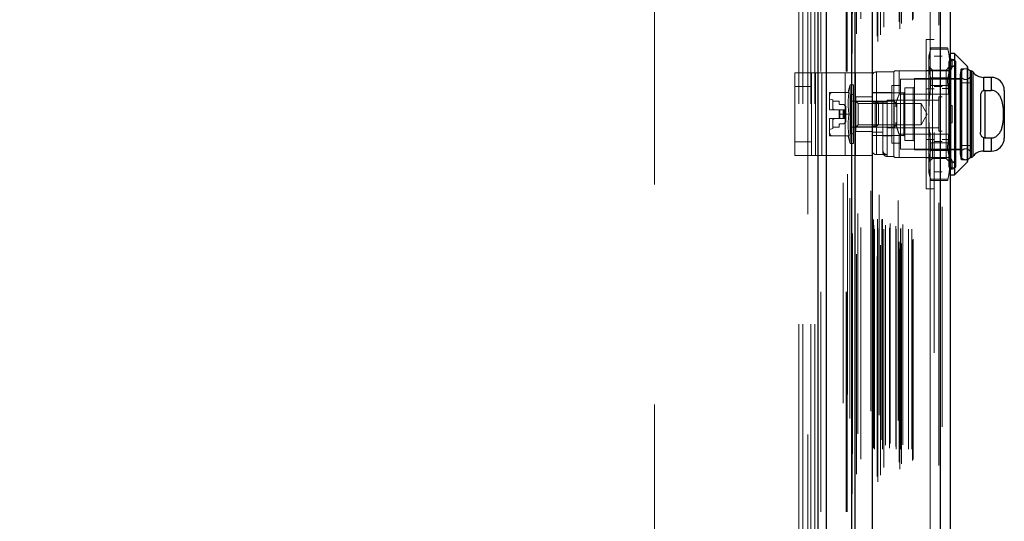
# Model space of a CAD drawing. Header units: inches. Extents: x 0.2 to 10.8, y 0.2 to 8.2.
# Tile 53 of 171: x 1.677 to 2.124, y 4.037 to 4.265. Entities that reach past the tile are written whole.
import ezdxf

# ---------------------------------------------------------------- set-up
doc = ezdxf.new("R2010")
doc.units = ezdxf.units.IN
doc.header["$MEASUREMENT"] = 0
doc.linetypes.add('HIDDEN', pattern=[0.07500000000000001, 0.05, -0.025])
doc.layers.add('DIMENSIONS', color=140, linetype='Continuous')
doc.layers.add('SLD-0', color=179, linetype='Continuous')
doc.styles.add('SLDTEXTSTYLE0', font='TXT', dxfattribs={"width": 0.7})
doc.dimstyles.new('SLDDIMSTYLE0', dxfattribs={"dimtxt": 0.0849609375, "dimasz": 0.13, "dimexe": 0, "dimexo": 0.0625, "dimgap": 0.021240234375, "dimtad": 0, "dimtih": 1, "dimtoh": 1, "dimlfac": 20, "dimrnd": 1e-09, "dimzin": 12, "dimdsep": 46, "dimtxsty": 'SLDTEXTSTYLE0', "dimsah": 1, "dimcen": 0.09, "dimadec": 0, "dimazin": 3, "dimtfac": 1, "dimtofl": 0, "dimtmove": 0, "dimatfit": 3, "dimfxl": 0, "dimfrac": 2, "dimtolj": 1, "dimtzin": 12, "dimarcsym": 0})

# ---------------------------------------------------------------- blocks, each defined once
blk = doc.blocks.new('_D_10')
at = {"layer": 'DIMENSIONS'}
for p, q in [((0.3346198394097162, 4.008594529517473), (0.3060897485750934, 4.008594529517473)), ((0.3060897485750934, 4.008594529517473), (0.3060897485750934, 3.87356366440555)), ((0.6577679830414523, 4.008594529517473), (0.6862980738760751, 4.008594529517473)), ((0.6862980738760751, 4.008594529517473), (0.6862980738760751, 3.87356366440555)), ((0.8109580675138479, 4.008594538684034), (1.163429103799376, 4.008594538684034)), ((1.163429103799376, 4.008594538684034), (1.163429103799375, 3.826670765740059)), ((0.3060897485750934, 3.87356366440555), (0.3346198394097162, 3.87356366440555)), ((0.6862980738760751, 3.87356366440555), (0.6577679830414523, 3.87356366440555)), ((1.915326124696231, 3.826670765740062), (1.038429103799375, 3.826670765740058)), ((1.163429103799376, 3.491070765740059), (1.163429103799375, 3.826670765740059)), ((1.948101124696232, 3.491070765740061), (1.038429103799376, 3.491070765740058))]:
    blk.add_line(p, q, dxfattribs=at)
for points in [[(1.163429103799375, 3.826670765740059), (1.143429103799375, 3.696670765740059), (1.183429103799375, 3.696670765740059)], [(1.163429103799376, 3.491070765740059), (1.183429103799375, 3.621070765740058), (1.143429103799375, 3.621070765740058)]]:
    blk.add_solid(points, dxfattribs=at)
at = {"layer": 'DIMENSIONS', "char_height": 0.08333333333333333, "attachment_point": 1, "style": 'SLDTEXTSTYLE0'}
for s, insert in [('6.71', (0.3699593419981, 4.135036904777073)), ('170.5', (0.3346198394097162, 3.980985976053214))]:
    blk.add_mtext(s, dxfattribs=dict(at, insert=insert))
blk = doc.blocks.new('_D_11')
at = {"layer": 'DIMENSIONS'}
for p, q in [((1.915326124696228, 4.617470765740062), (0.737702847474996, 4.617470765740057)), ((0.862702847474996, 4.617470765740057), (0.8627028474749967, 4.411667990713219)), ((0.7011287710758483, 4.257617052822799), (0.6725986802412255, 4.257617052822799)), ((0.6725986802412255, 4.257617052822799), (0.6725986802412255, 4.122586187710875)), ((1.024276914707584, 4.257617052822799), (1.052807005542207, 4.257617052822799)), ((1.052807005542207, 4.257617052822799), (1.052807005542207, 4.122586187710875)), ((0.6725986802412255, 4.122586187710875), (0.7011287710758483, 4.122586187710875)), ((1.052807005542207, 4.122586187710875), (1.024276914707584, 4.122586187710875)), ((0.8627028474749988, 3.826670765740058), (0.8627028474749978, 4.103566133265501)), ((1.915326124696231, 3.826670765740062), (0.7377028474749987, 3.826670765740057))]:
    blk.add_line(p, q, dxfattribs=at)
for points in [[(0.862702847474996, 4.617470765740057), (0.8427028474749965, 4.487470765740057), (0.8827028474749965, 4.487470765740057)], [(0.8627028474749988, 3.826670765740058), (0.8827028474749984, 3.956670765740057), (0.8427028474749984, 3.956670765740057)]]:
    blk.add_solid(points, dxfattribs=at)
at = {"layer": 'DIMENSIONS', "char_height": 0.08333333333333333, "attachment_point": 1, "style": 'SLDTEXTSTYLE0'}
for s, insert in [('15.82', (0.7011287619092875, 4.384059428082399)), ('401.7', (0.7011287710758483, 4.230008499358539))]:
    blk.add_mtext(s, dxfattribs=dict(at, insert=insert))

msp = doc.modelspace()

# ---------------------------------------------------------------- linework, layer by layer
at = {"layer": 'SLD-0', "linetype": 'Continuous', "lineweight": 25}
for p, q in [((2.039580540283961, 3.041320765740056), (2.039580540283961, 5.408818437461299)), ((2.043398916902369, 3.041320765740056), (2.043398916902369, 5.408110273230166)), ((2.05484450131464, 3.041320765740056), (2.054844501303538, 5.402726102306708)), ((2.056426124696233, 3.041320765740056), (2.056426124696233, 5.402570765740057)), ((2.064107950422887, 5.387156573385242), (2.064107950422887, 3.056991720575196)), ((2.095020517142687, 5.381705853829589), (2.095020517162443, 3.062442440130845)), ((2.099482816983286, 5.379938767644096), (2.099482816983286, 3.064209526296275)), ((2.101451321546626, 4.249543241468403), (2.099482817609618, 4.249543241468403)), ((2.107241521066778, 4.243753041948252), (2.101451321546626, 4.249543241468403)), ((2.101451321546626, 4.249543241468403), (2.101451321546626, 4.194425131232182)), ((2.107241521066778, 4.243753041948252), (2.107241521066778, 4.200215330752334)), ((2.10735683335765, 4.243474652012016), (2.10735683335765, 4.200493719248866)), ((2.108537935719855, 4.241669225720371), (2.108537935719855, 4.202299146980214)), ((2.108982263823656, 4.241669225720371), (2.108555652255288, 4.241669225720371)), ((2.108982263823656, 4.241669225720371), (2.108982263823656, 4.202299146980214)), ((2.109789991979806, 4.241247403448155), (2.109789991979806, 4.20272096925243)), ((2.118183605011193, 4.23871646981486), (2.114636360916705, 4.23871646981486)), ((2.114636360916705, 4.23871646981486), (2.114636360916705, 4.23265609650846)), ((2.118183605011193, 4.238716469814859), (2.118183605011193, 4.232766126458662)), ((2.115230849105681, 4.232766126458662), (2.115230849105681, 4.211202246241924)), ((2.115230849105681, 4.232766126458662), (2.118183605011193, 4.232766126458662)), ((2.124089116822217, 4.232810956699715), (2.124089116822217, 4.21115741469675)), ((2.113262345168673, 4.230196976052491), (2.113262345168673, 4.213771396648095)), ((2.114636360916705, 4.211312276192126), (2.114636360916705, 4.205251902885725)), ((2.115230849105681, 4.211202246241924), (2.118183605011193, 4.211202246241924)), ((2.118183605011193, 4.211202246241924), (2.118183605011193, 4.205251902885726)), ((2.114636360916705, 4.205251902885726), (2.118183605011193, 4.205251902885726)), ((2.108555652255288, 4.202299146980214), (2.108982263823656, 4.202299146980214)), ((2.101451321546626, 4.194425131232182), (2.107241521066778, 4.200215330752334)), ((2.099482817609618, 4.194425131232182), (2.101451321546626, 4.194425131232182))]:
    msp.add_line(p, q, dxfattribs=at)
at = {"layer": 'SLD-0', "linetype": 'HIDDEN', "lineweight": 18}
for p, q in [((2.039580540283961, 5.408818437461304), (2.039580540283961, 3.04132076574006)), ((2.039580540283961, 5.408818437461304), (2.039580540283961, 3.04132076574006)), ((2.039580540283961, 3.041320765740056), (2.039580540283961, 5.408818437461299)), ((2.040853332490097, 3.04132076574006), (2.040853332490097, 5.408110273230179)), ((2.040853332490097, 3.041320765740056), (2.040853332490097, 5.408110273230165)), ((2.043398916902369, 3.04132076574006), (2.043398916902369, 5.408110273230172)), ((2.052298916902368, 3.04132076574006), (2.052298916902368, 5.402726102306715)), ((2.052298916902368, 3.041320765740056), (2.052298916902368, 5.402726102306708)), ((2.052826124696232, 3.041320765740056), (2.052826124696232, 5.402570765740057)), ((2.05484450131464, 3.04132076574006), (2.05484450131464, 5.402726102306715)), ((2.054997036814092, 3.049509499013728), (2.054997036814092, 5.394638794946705)), ((2.056950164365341, 3.058483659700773), (2.056950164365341, 5.385666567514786)), ((2.063482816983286, 5.38715657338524), (2.063482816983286, 3.056991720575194)), ((2.066388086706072, 3.057393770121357), (2.066388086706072, 5.386754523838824)), ((2.066643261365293, 3.054991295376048), (2.066643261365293, 5.389156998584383)), ((2.066643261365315, 3.054991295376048), (2.066643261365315, 5.389156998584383)), ((2.066693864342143, 3.057447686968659), (2.066693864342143, 5.386700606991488)), ((2.067330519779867, 5.385368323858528), (2.067330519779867, 3.058784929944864)), ((2.067925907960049, 3.058032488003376), (2.067925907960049, 5.386115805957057)), ((2.054032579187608, 5.383835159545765), (2.054032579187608, 3.06030776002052)), ((2.064046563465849, 5.383740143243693), (2.064046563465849, 3.060408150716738)), ((2.064062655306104, 3.060282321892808), (2.064062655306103, 5.383865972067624)), ((2.064333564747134, 3.060860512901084), (2.064333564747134, 5.383287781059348)), ((2.064333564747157, 3.060860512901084), (2.064333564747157, 5.383287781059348)), ((2.067944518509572, 3.062560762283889), (2.067944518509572, 5.381587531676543)), ((2.069364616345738, 3.061577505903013), (2.069364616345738, 5.382574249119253)), ((2.075871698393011, 5.382823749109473), (2.075871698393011, 3.061327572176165)), ((2.076730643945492, 3.060770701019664), (2.076730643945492, 5.383377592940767)), ((2.077438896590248, 3.063195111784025), (2.077438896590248, 5.380935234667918)), ((2.094395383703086, 5.381705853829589), (2.094395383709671, 3.062442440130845)), ((2.094395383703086, 3.062442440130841), (2.094395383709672, 5.381705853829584)), ((2.095020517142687, 3.062442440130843), (2.095020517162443, 5.381705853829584)), ((2.059012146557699, 3.065247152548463), (2.059012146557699, 5.378899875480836)), ((2.076380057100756, 3.063952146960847), (2.076380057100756, 5.380196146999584)), ((2.082390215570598, 3.064733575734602), (2.082390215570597, 5.37941471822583)), ((2.082649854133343, 3.065172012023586), (2.082649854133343, 5.378976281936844)), ((2.095882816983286, 5.379938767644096), (2.095882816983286, 3.064209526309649)), ((2.054735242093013, 5.374575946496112), (2.054735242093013, 3.069573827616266)), ((2.064736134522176, 3.070302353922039), (2.064736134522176, 5.373845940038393)), ((2.064736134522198, 3.070302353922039), (2.064736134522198, 5.373845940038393)), ((2.06488281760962, 3.071599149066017), (2.06488281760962, 5.372549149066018)), ((2.065241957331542, 3.069802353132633), (2.065241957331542, 5.3743459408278)), ((2.065241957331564, 3.069802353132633), (2.065241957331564, 5.3743459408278)), ((2.066486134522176, 5.3743459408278), (2.066486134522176, 3.069802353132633)), ((2.066486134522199, 3.069802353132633), (2.066486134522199, 5.3743459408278)), ((2.066736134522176, 3.070052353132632), (2.066736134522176, 5.374095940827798)), ((2.068486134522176, 5.374095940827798), (2.068486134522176, 3.070052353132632)), ((2.068736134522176, 3.069802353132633), (2.068736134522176, 5.3743459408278)), ((2.068736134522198, 5.3743459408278), (2.068736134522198, 3.069802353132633)), ((2.069440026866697, 3.069802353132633), (2.069440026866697, 5.3743459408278)), ((2.070214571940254, 5.371598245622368), (2.070214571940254, 3.072533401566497)), ((2.072019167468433, 3.070352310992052), (2.072019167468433, 5.373804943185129)), ((2.07234762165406, 3.072379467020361), (2.07234762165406, 5.371768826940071)), ((2.072347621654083, 3.072379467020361), (2.072347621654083, 5.371768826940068)), ((2.07494239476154, 3.069802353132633), (2.07494239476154, 5.3743459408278)), ((2.077009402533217, 3.069802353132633), (2.077009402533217, 5.374345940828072)), ((2.077136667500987, 3.070199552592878), (2.077136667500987, 5.37394924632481)), ((2.07804536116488, 3.071821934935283), (2.07804536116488, 5.372326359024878)), ((2.080630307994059, 3.069802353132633), (2.08063030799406, 5.3743459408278)), ((2.082149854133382, 3.069802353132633), (2.082149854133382, 5.3743459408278)), ((2.082149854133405, 3.069802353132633), (2.082149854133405, 5.3743459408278)), ((2.055170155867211, 5.367747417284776), (2.055170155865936, 3.076420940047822)), ((2.055170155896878, 5.367726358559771), (2.055170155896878, 3.076401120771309)), ((2.057650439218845, 3.076868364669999), (2.057650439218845, 5.367279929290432)), ((2.064365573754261, 3.074414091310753), (2.064365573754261, 5.369734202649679)), ((2.064365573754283, 3.074414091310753), (2.064365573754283, 5.369734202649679)), ((2.064693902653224, 3.073950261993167), (2.064693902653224, 5.370198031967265)), ((2.064693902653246, 3.073950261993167), (2.064693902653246, 5.370198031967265)), ((2.074781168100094, 5.37110872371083), (2.074781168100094, 3.073040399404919)), ((2.051026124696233, 3.090770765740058), (2.051026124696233, 5.35332076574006)), ((2.051026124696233, 3.090770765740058), (2.051026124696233, 5.35332076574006)), ((2.051026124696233, 3.090770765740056), (2.051026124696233, 5.353320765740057)), ((2.051026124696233, 3.090770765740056), (2.051026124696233, 5.353320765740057)), ((2.09048281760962, 3.113599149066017), (2.09048281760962, 5.330549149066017)), ((2.09048281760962, 3.113599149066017), (2.09048281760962, 5.330549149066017)), ((2.090482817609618, 5.33054914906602), (2.090482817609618, 3.113599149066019)), ((2.090482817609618, 5.33054914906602), (2.090482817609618, 3.113599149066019)), ((2.09228281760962, 3.113599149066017), (2.09228281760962, 5.330549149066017)), ((2.030876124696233, 3.826670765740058), (2.030876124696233, 4.617470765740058)), ((2.030876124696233, 3.826670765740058), (2.030876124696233, 4.617470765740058)), ((2.032676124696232, 3.826670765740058), (2.032676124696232, 4.617470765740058)), ((2.036276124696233, 3.826670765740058), (2.036276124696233, 4.617470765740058)), ((2.038076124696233, 3.826670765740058), (2.038076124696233, 4.617470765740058)), ((2.038076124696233, 3.826670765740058), (2.038076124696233, 4.617470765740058)), ((2.034926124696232, 4.476545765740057), (2.034926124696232, 3.967595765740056)), ((1.965326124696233, 3.990083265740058), (1.965326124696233, 4.454058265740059)), ((2.08868281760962, 4.188134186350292), (2.08868281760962, 4.255834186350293)), ((2.09228281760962, 4.255834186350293), (2.08868281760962, 4.255834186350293)), ((2.090775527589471, 4.252061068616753), (2.08983714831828, 4.248558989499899)), ((2.09847137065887, 4.251533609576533), (2.090651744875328, 4.251533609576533)), ((2.098471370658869, 4.251533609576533), (2.090651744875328, 4.251533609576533)), ((2.098359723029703, 4.252061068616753), (2.090763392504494, 4.252061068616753)), ((2.099285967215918, 4.248558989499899), (2.098347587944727, 4.252061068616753)), ((2.08983714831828, 4.248558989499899), (2.08983714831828, 4.244998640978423)), ((2.09588281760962, 4.248324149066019), (2.09228281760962, 4.248324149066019)), ((2.099208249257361, 4.24696714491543), (2.099285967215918, 4.246713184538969)), ((2.100467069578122, 4.24696714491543), (2.099208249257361, 4.24696714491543)), ((2.099285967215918, 4.248558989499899), (2.099285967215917, 4.244998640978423)), ((2.099285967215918, 4.244751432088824), (2.100467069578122, 4.24696714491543)), ((2.102041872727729, 4.245999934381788), (2.099787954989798, 4.246520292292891)), ((2.099787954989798, 4.197448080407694), (2.099787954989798, 4.246431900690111)), ((2.100467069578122, 4.243030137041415), (2.100467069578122, 4.24696714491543)), ((2.102041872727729, 4.245999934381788), (2.102041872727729, 4.197968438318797)), ((2.073892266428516, 4.241177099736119), (2.066018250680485, 4.241177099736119)), ((2.066018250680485, 4.203599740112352), (2.066018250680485, 4.241086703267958)), ((2.074384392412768, 4.241669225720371), (2.073892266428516, 4.241177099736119)), ((2.073892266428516, 4.241177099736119), (2.073892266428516, 4.202791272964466)), ((2.076352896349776, 4.241669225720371), (2.076352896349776, 4.23100500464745)), ((2.076352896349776, 4.241669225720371), (2.099482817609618, 4.241669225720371)), ((2.08868281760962, 4.241759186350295), (2.09228281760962, 4.241759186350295)), ((2.08983714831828, 4.244998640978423), (2.08983714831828, 4.221984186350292)), ((2.09143557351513, 4.242039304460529), (2.08983714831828, 4.243637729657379)), ((2.09143557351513, 4.242039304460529), (2.09143557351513, 4.201929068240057)), ((2.097687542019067, 4.242039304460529), (2.09143557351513, 4.242039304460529)), ((2.095882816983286, 4.241849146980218), (2.099482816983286, 4.241849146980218)), ((2.099285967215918, 4.243637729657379), (2.097687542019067, 4.242039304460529)), ((2.097687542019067, 4.242039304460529), (2.097687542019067, 4.201929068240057)), ((2.098892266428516, 4.245310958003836), (2.098892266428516, 4.19865741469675)), ((2.100467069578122, 4.243030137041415), (2.099208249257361, 4.243030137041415)), ((2.099208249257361, 4.243030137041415), (2.099285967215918, 4.242776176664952)), ((2.099285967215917, 4.244998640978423), (2.099285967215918, 4.225921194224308)), ((2.099285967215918, 4.240814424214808), (2.100467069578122, 4.243030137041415)), ((2.102041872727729, 4.243637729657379), (2.099482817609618, 4.243637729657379)), ((2.104404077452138, 4.242259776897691), (2.104404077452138, 4.201708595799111)), ((2.10479777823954, 4.20131489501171), (2.10479777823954, 4.242653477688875)), ((2.10735683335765, 4.242653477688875), (2.10479777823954, 4.242653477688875)), ((2.107241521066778, 4.200215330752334), (2.107241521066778, 4.243753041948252)), ((2.108555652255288, 4.241669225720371), (2.108537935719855, 4.241669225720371)), ((2.108982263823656, 4.202299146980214), (2.108982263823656, 4.241669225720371)), ((2.109789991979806, 4.20272096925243), (2.109789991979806, 4.241247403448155)), ((2.029049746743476, 4.203235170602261), (2.029049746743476, 4.240735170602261)), ((2.029049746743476, 4.240735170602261), (2.038425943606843, 4.240735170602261)), ((2.036549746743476, 4.203235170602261), (2.036549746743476, 4.240735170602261)), ((2.038425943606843, 4.203235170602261), (2.038425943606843, 4.240735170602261)), ((2.038425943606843, 4.240735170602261), (2.051861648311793, 4.240735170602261)), ((2.04123784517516, 4.203235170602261), (2.04123784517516, 4.240735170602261)), ((2.051861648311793, 4.203235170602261), (2.051861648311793, 4.240735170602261)), ((2.051861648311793, 4.240735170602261), (2.056549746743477, 4.240735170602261)), ((2.05467354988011, 4.203235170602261), (2.05467354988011, 4.240735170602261)), ((2.064049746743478, 4.240735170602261), (2.056549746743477, 4.240735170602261)), ((2.056549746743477, 4.240735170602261), (2.056549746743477, 4.203235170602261)), ((2.064049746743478, 4.240735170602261), (2.064049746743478, 4.203235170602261)), ((2.077041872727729, 4.237830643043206), (2.077041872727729, 4.206137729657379)), ((2.104404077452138, 4.237830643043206), (2.077041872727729, 4.237830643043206)), ((2.083341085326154, 4.238224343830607), (2.083341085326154, 4.205744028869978)), ((2.104010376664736, 4.238224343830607), (2.083341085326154, 4.238224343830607)), ((2.09847137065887, 4.238463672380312), (2.090651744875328, 4.238463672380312)), ((2.09847137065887, 4.238463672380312), (2.090651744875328, 4.238463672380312)), ((2.104010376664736, 4.205744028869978), (2.104010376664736, 4.238224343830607)), ((2.10412651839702, 4.240192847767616), (2.10412651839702, 4.203775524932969)), ((2.109047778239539, 4.203775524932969), (2.109047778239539, 4.240192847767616)), ((2.114636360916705, 4.23265609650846), (2.114636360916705, 4.23871646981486)), ((2.118183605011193, 4.232766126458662), (2.118183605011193, 4.238716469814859)), ((2.036549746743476, 4.234485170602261), (2.029049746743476, 4.234485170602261)), ((2.054120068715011, 4.235271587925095), (2.054120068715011, 4.20869678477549)), ((2.055585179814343, 4.235271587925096), (2.054120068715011, 4.235271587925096)), ((2.055585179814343, 4.235271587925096), (2.055585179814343, 4.20869678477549)), ((2.073104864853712, 4.235074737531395), (2.073104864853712, 4.20889363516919)), ((2.077041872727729, 4.235074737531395), (2.073104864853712, 4.235074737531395)), ((2.079010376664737, 4.233992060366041), (2.079010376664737, 4.209976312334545)), ((2.082750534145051, 4.233992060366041), (2.079010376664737, 4.233992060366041)), ((2.082750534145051, 4.209976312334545), (2.082750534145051, 4.233992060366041)), ((2.08868281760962, 4.233534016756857), (2.09228281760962, 4.233534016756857)), ((2.09847137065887, 4.235054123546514), (2.090651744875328, 4.235054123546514)), ((2.09847137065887, 4.235054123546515), (2.090651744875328, 4.235054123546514)), ((2.09588281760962, 4.234574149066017), (2.09228281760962, 4.234574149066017)), ((2.095882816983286, 4.23362397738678), (2.099482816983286, 4.23362397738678)), ((2.108537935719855, 4.2362558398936), (2.104404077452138, 4.2362558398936)), ((2.115230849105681, 4.232766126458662), (2.115230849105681, 4.211202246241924)), ((2.044758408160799, 4.231826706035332), (2.044758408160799, 4.229765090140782)), ((2.044758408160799, 4.229765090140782), (2.044758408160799, 4.224045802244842)), ((2.046234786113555, 4.228480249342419), (2.044758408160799, 4.22887395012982)), ((2.053586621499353, 4.231826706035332), (2.04570457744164, 4.231826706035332)), ((2.046234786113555, 4.228480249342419), (2.046234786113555, 4.2239526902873)), ((2.046234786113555, 4.227889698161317), (2.049089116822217, 4.227889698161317)), ((2.049089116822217, 4.227889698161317), (2.049089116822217, 4.226807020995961)), ((2.054600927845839, 4.230940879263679), (2.054600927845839, 4.213027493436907)), ((2.055585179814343, 4.230940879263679), (2.054600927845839, 4.230940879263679)), ((2.074062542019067, 4.227889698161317), (2.054600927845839, 4.227889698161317)), ((2.064049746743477, 4.229860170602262), (2.056549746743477, 4.229860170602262)), ((2.056766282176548, 4.229858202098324), (2.056766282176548, 4.227724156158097)), ((2.056766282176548, 4.229858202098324), (2.064049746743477, 4.229858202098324)), ((2.057832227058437, 4.226823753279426), (2.056766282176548, 4.227889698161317)), ((2.056766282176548, 4.227724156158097), (2.064049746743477, 4.227724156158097)), ((2.056766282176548, 4.227724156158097), (2.056766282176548, 4.216244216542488)), ((2.073104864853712, 4.231826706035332), (2.064049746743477, 4.231826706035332)), ((2.078419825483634, 4.231728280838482), (2.064049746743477, 4.231728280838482)), ((2.064049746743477, 4.227495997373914), (2.068971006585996, 4.227495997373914)), ((2.065549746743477, 4.227485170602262), (2.064049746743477, 4.227485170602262)), ((2.065549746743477, 4.216485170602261), (2.065549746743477, 4.227485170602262)), ((2.065549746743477, 4.227485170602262), (2.065549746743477, 4.216485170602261)), ((2.068971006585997, 4.213829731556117), (2.068971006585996, 4.227495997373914)), ((2.070882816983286, 4.228324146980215), (2.070882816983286, 4.222074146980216)), ((2.094320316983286, 4.228324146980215), (2.070882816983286, 4.228324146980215)), ((2.070939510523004, 4.227495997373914), (2.070939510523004, 4.202878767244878)), ((2.074062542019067, 4.227889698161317), (2.074062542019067, 4.216078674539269)), ((2.075270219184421, 4.226682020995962), (2.074062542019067, 4.227889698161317)), ((2.076352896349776, 4.23100500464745), (2.099482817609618, 4.23100500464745)), ((2.078419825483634, 4.212240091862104), (2.078419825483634, 4.231637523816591)), ((2.094320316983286, 4.229886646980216), (2.094320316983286, 4.222074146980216)), ((2.095882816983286, 4.229886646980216), (2.094320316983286, 4.229886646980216)), ((2.044758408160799, 4.224045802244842), (2.044758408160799, 4.2239526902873)), ((2.044758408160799, 4.2239526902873), (2.04475901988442, 4.2239526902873)), ((2.04475901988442, 4.2239526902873), (2.049089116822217, 4.2239526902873)), ((2.049089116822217, 4.2239526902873), (2.049089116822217, 4.221984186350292)), ((2.049482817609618, 4.2239526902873), (2.049089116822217, 4.2239526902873)), ((2.049482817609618, 4.22641332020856), (2.051009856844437, 4.22641332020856)), ((2.049482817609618, 4.2239526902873), (2.049482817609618, 4.220015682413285)), ((2.051009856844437, 4.2239526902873), (2.049482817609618, 4.2239526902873)), ((2.049482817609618, 4.2239526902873), (2.049482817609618, 4.220015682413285)), ((2.051427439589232, 4.2239526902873), (2.051009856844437, 4.2239526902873)), ((2.051009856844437, 4.2239526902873), (2.051009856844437, 4.220015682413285)), ((2.051009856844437, 4.2239526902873), (2.051009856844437, 4.220015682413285)), ((2.051427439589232, 4.226240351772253), (2.052065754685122, 4.225602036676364)), ((2.051427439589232, 4.2239526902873), (2.051427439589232, 4.220015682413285)), ((2.052065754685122, 4.2239526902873), (2.051427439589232, 4.2239526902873)), ((2.051427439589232, 4.2239526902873), (2.051427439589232, 4.220015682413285)), ((2.052065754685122, 4.2239526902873), (2.052065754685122, 4.220015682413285)), ((2.052238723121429, 4.2239526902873), (2.052065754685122, 4.2239526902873)), ((2.052065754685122, 4.2239526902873), (2.052065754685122, 4.220015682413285)), ((2.052238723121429, 4.225184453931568), (2.052238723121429, 4.2239526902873)), ((2.052238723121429, 4.2239526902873), (2.052238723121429, 4.220015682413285)), ((2.057832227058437, 4.226823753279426), (2.057832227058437, 4.217144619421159)), ((2.086291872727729, 4.226823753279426), (2.057832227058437, 4.226823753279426)), ((2.067049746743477, 4.217985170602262), (2.067049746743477, 4.225985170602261)), ((2.075270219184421, 4.226682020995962), (2.075270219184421, 4.217286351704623)), ((2.086291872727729, 4.226823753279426), (2.086291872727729, 4.217144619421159)), ((2.089085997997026, 4.221984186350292), (2.086291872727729, 4.226823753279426)), ((2.099208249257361, 4.225921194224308), (2.100467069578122, 4.225921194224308)), ((2.099285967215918, 4.218047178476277), (2.099285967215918, 4.225921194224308)), ((2.100467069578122, 4.218047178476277), (2.100467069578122, 4.225921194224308)), ((2.044758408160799, 4.220015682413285), (2.044758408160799, 4.219922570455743)), ((2.044758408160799, 4.220015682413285), (2.04475901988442, 4.220015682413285)), ((2.044758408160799, 4.219922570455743), (2.044758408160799, 4.214203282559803)), ((2.04475901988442, 4.220015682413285), (2.049089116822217, 4.220015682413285)), ((2.046234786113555, 4.220015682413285), (2.046234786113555, 4.215488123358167)), ((2.053586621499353, 4.221984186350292), (2.049089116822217, 4.221984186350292)), ((2.049089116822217, 4.220015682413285), (2.049089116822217, 4.221984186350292)), ((2.049482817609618, 4.220015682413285), (2.049089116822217, 4.220015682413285)), ((2.051009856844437, 4.220015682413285), (2.049482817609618, 4.220015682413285)), ((2.051427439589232, 4.220015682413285), (2.051009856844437, 4.220015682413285)), ((2.052065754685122, 4.220015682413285), (2.051427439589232, 4.220015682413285)), ((2.052238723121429, 4.220015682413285), (2.052065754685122, 4.220015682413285)), ((2.052238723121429, 4.220015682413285), (2.052238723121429, 4.218783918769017)), ((2.070882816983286, 4.222074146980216), (2.070882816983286, 4.215824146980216)), ((2.086291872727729, 4.217144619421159), (2.089085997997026, 4.221984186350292)), ((2.08983714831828, 4.221984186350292), (2.08983714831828, 4.198969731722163)), ((2.094320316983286, 4.222074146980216), (2.094320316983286, 4.214261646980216)), ((2.044758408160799, 4.215094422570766), (2.046234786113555, 4.215488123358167)), ((2.044758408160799, 4.214203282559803), (2.044758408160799, 4.212141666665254)), ((2.049089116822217, 4.216078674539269), (2.046234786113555, 4.216078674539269)), ((2.049089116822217, 4.217161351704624), (2.049089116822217, 4.216078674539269)), ((2.051009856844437, 4.217555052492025), (2.049482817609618, 4.217555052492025)), ((2.052065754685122, 4.218366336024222), (2.051427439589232, 4.217728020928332)), ((2.054600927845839, 4.216078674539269), (2.074062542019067, 4.216078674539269)), ((2.064049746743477, 4.214110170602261), (2.056549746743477, 4.214110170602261)), ((2.056766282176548, 4.216078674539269), (2.057832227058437, 4.217144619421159)), ((2.056766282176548, 4.216244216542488), (2.056766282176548, 4.214110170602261)), ((2.056766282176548, 4.216244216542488), (2.064049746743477, 4.216244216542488)), ((2.057832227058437, 4.217144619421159), (2.086291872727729, 4.217144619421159)), ((2.065549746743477, 4.216485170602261), (2.064049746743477, 4.216485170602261)), ((2.070882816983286, 4.215824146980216), (2.094320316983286, 4.215824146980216)), ((2.074062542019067, 4.216078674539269), (2.075270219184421, 4.217286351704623)), ((2.094320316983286, 4.214261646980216), (2.095882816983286, 4.214261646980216)), ((2.099208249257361, 4.218047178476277), (2.100467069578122, 4.218047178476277)), ((2.099285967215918, 4.218047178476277), (2.099285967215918, 4.198969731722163)), ((2.053586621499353, 4.212141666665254), (2.045704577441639, 4.212141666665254)), ((2.054600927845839, 4.213027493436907), (2.055585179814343, 4.213027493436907)), ((2.064049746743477, 4.213829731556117), (2.068971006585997, 4.213829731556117)), ((2.064049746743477, 4.212240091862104), (2.078419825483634, 4.212240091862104)), ((2.068971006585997, 4.213829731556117), (2.068971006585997, 4.205665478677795)), ((2.068971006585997, 4.212141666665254), (2.073104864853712, 4.212141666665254)), ((2.076352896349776, 4.212963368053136), (2.076352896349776, 4.202299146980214)), ((2.076352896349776, 4.212963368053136), (2.099482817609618, 4.212963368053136)), ((2.079010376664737, 4.209976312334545), (2.082750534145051, 4.209976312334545)), ((2.08868281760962, 4.210434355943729), (2.09228281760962, 4.210434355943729)), ((2.095882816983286, 4.210524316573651), (2.099482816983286, 4.210524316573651)), ((2.114636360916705, 4.205251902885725), (2.114636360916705, 4.211312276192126)), ((2.118183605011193, 4.205251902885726), (2.118183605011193, 4.211202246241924)), ((2.036549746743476, 4.209485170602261), (2.029049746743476, 4.209485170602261)), ((2.054120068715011, 4.20869678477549), (2.055585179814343, 4.20869678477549)), ((2.068971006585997, 4.205665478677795), (2.068971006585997, 4.204759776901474)), ((2.073104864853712, 4.20889363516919), (2.077041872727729, 4.20889363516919)), ((2.077041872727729, 4.206137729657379), (2.104404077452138, 4.206137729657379)), ((2.083341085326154, 4.205744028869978), (2.104010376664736, 4.205744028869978)), ((2.09847137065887, 4.208914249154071), (2.090651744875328, 4.208914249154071)), ((2.09847137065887, 4.208914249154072), (2.090651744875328, 4.208914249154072)), ((2.09847137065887, 4.205504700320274), (2.090651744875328, 4.205504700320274)), ((2.09847137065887, 4.205504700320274), (2.090651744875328, 4.205504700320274)), ((2.09228281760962, 4.209574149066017), (2.09588281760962, 4.209574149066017)), ((2.104404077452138, 4.207712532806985), (2.108537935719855, 4.207712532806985)), ((2.029049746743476, 4.203235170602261), (2.038425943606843, 4.203235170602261)), ((2.038425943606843, 4.203235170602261), (2.051861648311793, 4.203235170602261)), ((2.051861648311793, 4.203235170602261), (2.056549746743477, 4.203235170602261)), ((2.064049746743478, 4.203235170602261), (2.056549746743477, 4.203235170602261)), ((2.066018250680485, 4.203599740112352), (2.070939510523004, 4.203599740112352)), ((2.070939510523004, 4.202791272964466), (2.073892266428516, 4.202791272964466)), ((2.073892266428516, 4.202791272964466), (2.074384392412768, 4.202299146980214)), ((2.076352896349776, 4.202299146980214), (2.095882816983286, 4.202299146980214)), ((2.08868281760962, 4.202209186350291), (2.09228281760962, 4.202209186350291)), ((2.08983714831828, 4.200330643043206), (2.09143557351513, 4.201929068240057)), ((2.09143557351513, 4.201929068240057), (2.097687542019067, 4.201929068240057)), ((2.095882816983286, 4.202299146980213), (2.099482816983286, 4.202299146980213)), ((2.097687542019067, 4.201929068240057), (2.099285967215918, 4.200330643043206)), ((2.099208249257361, 4.200938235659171), (2.099285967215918, 4.201192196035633)), ((2.099208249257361, 4.200938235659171), (2.100467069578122, 4.200938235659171)), ((2.100467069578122, 4.200938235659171), (2.099285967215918, 4.203153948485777)), ((2.100467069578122, 4.200938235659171), (2.100467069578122, 4.197001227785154)), ((2.10479777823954, 4.20131489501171), (2.10735683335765, 4.20131489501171)), ((2.108537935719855, 4.202299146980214), (2.108555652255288, 4.202299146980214)), ((2.08983714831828, 4.198969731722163), (2.08983714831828, 4.195409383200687)), ((2.099208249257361, 4.197001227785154), (2.099285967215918, 4.197255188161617)), ((2.099208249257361, 4.197001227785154), (2.100467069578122, 4.197001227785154)), ((2.100467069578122, 4.197001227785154), (2.099285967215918, 4.199216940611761)), ((2.099285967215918, 4.198969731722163), (2.099285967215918, 4.195409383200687)), ((2.099482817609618, 4.200330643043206), (2.102041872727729, 4.200330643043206)), ((2.099787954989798, 4.197448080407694), (2.102041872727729, 4.197968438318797)), ((2.08983714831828, 4.195409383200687), (2.090775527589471, 4.191907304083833)), ((2.098471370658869, 4.192434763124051), (2.090651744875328, 4.192434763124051)), ((2.09847137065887, 4.192434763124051), (2.090651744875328, 4.192434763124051)), ((2.090763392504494, 4.191907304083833), (2.098359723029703, 4.191907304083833)), ((2.09228281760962, 4.195824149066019), (2.09588281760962, 4.195824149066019)), ((2.098347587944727, 4.191907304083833), (2.099285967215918, 4.195409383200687)), ((2.08868281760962, 4.188134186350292), (2.09228281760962, 4.188134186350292))]:
    msp.add_line(p, q, dxfattribs=at)
at = {"layer": 'SLD-0', "linetype": 'HIDDEN', "lineweight": 18, "flags": 128}
for points in [[(2.052892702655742, 5.394673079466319), (2.052892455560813, 4.23133707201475), (2.052892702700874, 3.04946498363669)], [(2.052892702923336, 5.394672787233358), (2.052892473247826, 4.209894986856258), (2.05289270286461, 3.049473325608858)], [(2.054032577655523, 5.383848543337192), (2.054032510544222, 4.269483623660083), (2.054032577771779, 3.060300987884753)], [(2.054735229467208, 5.374574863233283), (2.054734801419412, 4.19770549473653), (2.054735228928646, 3.069574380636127)], [(2.059004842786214, 3.070591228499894), (2.059004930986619, 4.212786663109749), (2.059004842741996, 5.373551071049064)], [(2.109047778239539, 4.240192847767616), (2.108860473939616, 4.241134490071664), (2.108555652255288, 4.241669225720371)], [(2.108555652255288, 4.202299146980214), (2.108860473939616, 4.202833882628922), (2.109047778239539, 4.203775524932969)]]:
    msp.add_lwpolyline(points, dxfattribs=at)
at = {"layer": 'SLD-0', "linetype": 'HIDDEN', "lineweight": 18}
for centre, radius, start, end in [((2.100467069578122, 4.245310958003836), 0.001574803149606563, 0, 180), ((2.09987651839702, 4.246903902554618), 0.0003937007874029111, 180.0000000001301, 256.9999999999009), ((2.066018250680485, 4.239208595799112), 0.001968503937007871, 90, 180), ((2.100467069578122, 4.245310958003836), 0.001574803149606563, 180, 0), ((2.10658714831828, 4.240192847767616), 0.002460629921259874, 71.77194722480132, 180), ((2.104797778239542, 4.242259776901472), 0.0003937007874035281, 90.00000000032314, 179.9999999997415), ((2.104010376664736, 4.237830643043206), 0.0003937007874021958, 0, 90), ((2.10658714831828, 4.240192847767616), 0.002460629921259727, 180, 0), ((2.098270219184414, 4.221984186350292), 0.04610629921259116, 163.2503397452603, 167.6739543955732), ((2.078419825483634, 4.232318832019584), 0.0005905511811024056, 270.0000000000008, 0), ((2.082750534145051, 4.234582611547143), 0.0005905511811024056, 270.0000000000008, 0), ((2.087061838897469, 4.226905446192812), 0.03383502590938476, 171.6367379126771, 188.3632620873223), ((2.065549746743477, 4.225985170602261), 0.001500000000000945, 0, 90), ((2.051731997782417, 4.224045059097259), 0.006973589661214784, 179.9938942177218, 180.7589344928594), ((2.051731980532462, 4.22404505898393), 0.006973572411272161, 179.9938932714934, 180.7589354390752), ((2.049482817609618, 4.226807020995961), 0.0003937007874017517, 180, 270.0000000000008), ((2.051009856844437, 4.225822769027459), 0.0005905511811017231, 44.99999999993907, 90), ((2.051648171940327, 4.225184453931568), 0.0005905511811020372, 0, 45.00000000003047), ((2.05173198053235, 4.219923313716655), 0.006973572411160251, 179.2410645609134, 180.0061067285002), ((2.051731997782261, 4.219923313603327), 0.006973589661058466, 179.2410655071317, 180.0061057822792), ((2.051648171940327, 4.218783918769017), 0.0005905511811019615, 315.0000000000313, 8.617182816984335e-11), ((2.087061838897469, 4.217062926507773), 0.03383502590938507, 171.6367379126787, 188.3632620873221), ((2.049482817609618, 4.217161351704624), 0.0003937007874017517, 90, 180), ((2.051009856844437, 4.218145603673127), 0.0005905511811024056, 270.0000000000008, 315.0000000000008), ((2.065549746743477, 4.217985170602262), 0.001500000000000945, 270.0000000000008, 0), ((2.098270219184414, 4.221984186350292), 0.04610629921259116, 192.3260456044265, 196.7496602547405), ((2.078419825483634, 4.211649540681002), 0.0005905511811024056, 0, 90), ((2.082750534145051, 4.209385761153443), 0.0005905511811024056, 0, 90), ((2.104010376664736, 4.206137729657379), 0.0003937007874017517, 270.0000000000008, 0), ((2.10658714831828, 4.203775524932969), 0.002460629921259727, 0, 180), ((2.070939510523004, 4.204759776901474), 0.001968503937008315, 180, 270.0000000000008), ((2.10658714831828, 4.203775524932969), 0.002460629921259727, 180, 288.228052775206), ((2.104797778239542, 4.201708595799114), 0.0003937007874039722, 180.0000000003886, 269.9999999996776), ((2.100467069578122, 4.19865741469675), 0.001574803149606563, 0, 180), ((2.100467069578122, 4.19865741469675), 0.001574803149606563, 180, 0), ((2.09987651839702, 4.197064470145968), 0.0003937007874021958, 103.000000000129, 180)]:
    msp.add_arc(centre, radius, start, end, dxfattribs=at)
at = {"layer": 'SLD-0', "linetype": 'Continuous', "lineweight": 25}
for centre, radius, start, end in [((2.106963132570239, 4.243474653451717), 0.0003937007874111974, 3.877732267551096e-10, 44.9999999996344), ((2.10658714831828, 4.240192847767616), 0.002460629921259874, 36.86989764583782, 71.77194722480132), ((2.108982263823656, 4.240684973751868), 0.0009842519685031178, 34.84990457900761, 90), ((2.114636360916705, 4.244621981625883), 0.005905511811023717, 214.8499045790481, 270.0000000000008), ((2.118183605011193, 4.232810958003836), 0.005905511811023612, 0, 90), ((2.118183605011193, 4.21115741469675), 0.005905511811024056, 270.0000000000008, 0), ((2.114636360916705, 4.199346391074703), 0.00590551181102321, 90, 145.1500954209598), ((2.10658714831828, 4.203775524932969), 0.002460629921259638, 288.228052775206, 323.130102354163), ((2.108982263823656, 4.203283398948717), 0.0009842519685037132, 270.0000000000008, 325.1500954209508), ((2.106963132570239, 4.200493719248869), 0.0003937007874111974, 315.0000000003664, 359.9999999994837)]:
    msp.add_arc(centre, radius, start, end, dxfattribs=at)
at = {"layer": 'SLD-0', "linetype": 'HIDDEN', "lineweight": 18}
for points in [[(2.090651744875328, 4.251533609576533), (2.090138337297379, 4.249362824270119), (2.08983714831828, 4.247185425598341), (2.08983714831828, 4.244998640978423)], [(2.099285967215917, 4.244998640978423), (2.099285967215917, 4.247185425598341), (2.098984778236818, 4.249362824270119), (2.09847137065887, 4.251533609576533)], [(2.08983714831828, 4.244998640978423), (2.08983714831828, 4.242811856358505), (2.090138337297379, 4.240634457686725), (2.090651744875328, 4.238463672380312)], [(2.09847137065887, 4.238463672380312), (2.098984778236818, 4.240634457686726), (2.099285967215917, 4.242811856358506), (2.099285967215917, 4.244998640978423)], [(2.090651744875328, 4.235054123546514), (2.090138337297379, 4.230712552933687), (2.08983714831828, 4.226357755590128), (2.08983714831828, 4.221984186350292)], [(2.099208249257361, 4.225921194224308), (2.099088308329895, 4.228975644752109), (2.09883029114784, 4.232018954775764), (2.09847137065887, 4.235054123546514)], [(2.046234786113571, 4.224465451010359), (2.046469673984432, 4.224297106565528), (2.046703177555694, 4.224126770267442), (2.046933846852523, 4.223952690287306)], [(2.046933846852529, 4.220015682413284), (2.046703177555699, 4.219841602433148), (2.046469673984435, 4.219671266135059), (2.046234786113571, 4.219502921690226)], [(2.08983714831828, 4.221984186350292), (2.08983714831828, 4.217610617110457), (2.090138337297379, 4.213255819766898), (2.090651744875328, 4.208914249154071)], [(2.09847137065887, 4.208914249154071), (2.09883029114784, 4.211949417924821), (2.099088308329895, 4.214992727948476), (2.099208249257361, 4.218047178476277)], [(2.08983714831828, 4.198969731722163), (2.08983714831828, 4.20115651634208), (2.090138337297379, 4.20333391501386), (2.090651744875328, 4.205504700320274)], [(2.099285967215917, 4.198969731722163), (2.099285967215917, 4.20115651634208), (2.098984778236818, 4.20333391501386), (2.09847137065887, 4.205504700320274)], [(2.090651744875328, 4.192434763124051), (2.090138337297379, 4.194605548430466), (2.08983714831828, 4.196782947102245), (2.08983714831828, 4.198969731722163)], [(2.098471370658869, 4.192434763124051), (2.098984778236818, 4.194605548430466), (2.099285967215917, 4.196782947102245), (2.099285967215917, 4.198969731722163)]]:
    msp.add_open_spline(points, degree=3, dxfattribs=at)
for points, knots in [([(2.090763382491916, 4.252008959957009), (2.090766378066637, 4.252021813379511), (2.09077656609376, 4.252065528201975), (2.090717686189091, 4.251812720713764), (2.090660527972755, 4.251570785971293), (2.090651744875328, 4.251533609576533)], [0, 0, 0, 0, 0.2606228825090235, 0.8863851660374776, 1, 1, 1, 1]), ([(2.09847137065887, 4.251533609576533), (2.098425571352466, 4.251728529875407), (2.098352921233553, 4.252037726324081), (2.098357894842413, 4.252016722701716), (2.098359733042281, 4.252008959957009)], [0, 0, 0, 0, 0.6304092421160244, 1, 1, 1, 1]), ([(2.076352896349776, 4.241669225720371), (2.075871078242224, 4.241669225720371), (2.074892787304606, 4.241669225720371), (2.074291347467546, 4.241669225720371), (2.074422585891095, 4.241669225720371), (2.07443990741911, 4.241669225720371)], [0, 0, 0, 0, 0.4572276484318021, 0.9283620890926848, 1, 1, 1, 1]), ([(2.090651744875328, 4.238463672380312), (2.090692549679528, 4.238291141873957), (2.090723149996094, 4.238083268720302), (2.090764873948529, 4.237597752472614), (2.090775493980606, 4.237320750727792), (2.09077556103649, 4.236727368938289), (2.090764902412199, 4.236402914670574), (2.090723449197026, 4.235741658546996), (2.090692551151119, 4.235399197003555), (2.090651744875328, 4.235054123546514)], [0, 0, 0, 0, 0.25, 0.25, 0.5, 0.5, 0.75, 0.75, 1, 1, 1, 1]), ([(2.09847137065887, 4.235054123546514), (2.098430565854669, 4.235399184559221), (2.098399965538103, 4.235737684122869), (2.098358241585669, 4.236401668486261), (2.098347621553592, 4.236724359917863), (2.098347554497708, 4.237318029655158), (2.098358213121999, 4.23759662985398), (2.098399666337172, 4.238080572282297), (2.098430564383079, 4.238291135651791), (2.09847137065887, 4.238463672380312)], [0, 0, 0, 0, 0.2500000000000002, 0.2500000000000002, 0.5000000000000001, 0.5000000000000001, 0.7500000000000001, 0.7500000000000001, 1, 1, 1, 1]), ([(2.04570457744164, 4.231826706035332), (2.045588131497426, 4.231818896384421), (2.045480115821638, 4.231774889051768), (2.045298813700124, 4.23165202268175), (2.045224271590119, 4.231574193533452), (2.045036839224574, 4.231323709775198), (2.044957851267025, 4.231135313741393), (2.044785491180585, 4.230558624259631), (2.0447584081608, 4.230161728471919), (2.0447584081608, 4.229765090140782)], [0, 0, 0, 0, 0.1249999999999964, 0.1249999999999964, 0.2499999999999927, 0.2499999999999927, 0.4999999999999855, 0.4999999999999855, 1, 1, 1, 1]), ([(2.0447584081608, 4.231826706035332), (2.044758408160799, 4.231826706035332), (2.044785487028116, 4.231826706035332), (2.044958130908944, 4.231826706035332), (2.045038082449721, 4.231826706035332), (2.045223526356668, 4.231826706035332), (2.045298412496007, 4.231826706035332), (2.045479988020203, 4.231826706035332), (2.045588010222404, 4.231826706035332), (2.04570457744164, 4.231826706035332)], [0, 0, 0, 0, 0.5000000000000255, 0.5000000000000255, 0.7500000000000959, 0.7500000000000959, 0.8750000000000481, 0.8750000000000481, 1, 1, 1, 1]), ([(2.070939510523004, 4.227495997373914), (2.070672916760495, 4.227495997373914), (2.070411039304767, 4.227495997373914), (2.069928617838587, 4.227495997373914), (2.069709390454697, 4.227495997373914), (2.069350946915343, 4.227495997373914), (2.069208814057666, 4.227495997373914), (2.069019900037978, 4.227495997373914), (2.068971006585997, 4.227495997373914), (2.068971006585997, 4.227495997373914)], [0, 0, 0, 0, 0.25, 0.25, 0.5, 0.5, 0.75, 0.75, 1, 1, 1, 1]), ([(2.076352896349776, 4.23100500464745), (2.075814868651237, 4.229685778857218), (2.075070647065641, 4.227860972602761), (2.074843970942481, 4.225914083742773), (2.074781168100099, 4.225374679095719)], [0, 0, 0, 0, 0.722940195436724, 0.9999999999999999, 0.9999999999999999, 0.9999999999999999, 0.9999999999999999]), ([(2.0447584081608, 4.214203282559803), (2.0447584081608, 4.21380654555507), (2.044785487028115, 4.213409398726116), (2.044958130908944, 4.212832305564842), (2.04503808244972, 4.212643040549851), (2.045223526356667, 4.212395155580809), (2.045298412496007, 4.212316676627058), (2.045479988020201, 4.212193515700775), (2.045588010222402, 4.212149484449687), (2.045704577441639, 4.212141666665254)], [0, 0, 0, 0, 0.4999999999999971, 0.4999999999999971, 0.7499999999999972, 0.7499999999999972, 0.8749999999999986, 0.8749999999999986, 1, 1, 1, 1]), ([(2.074781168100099, 4.218211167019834), (2.075043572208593, 4.217017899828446), (2.07543739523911, 4.215227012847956), (2.076123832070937, 4.21352974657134), (2.076352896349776, 4.212963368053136)], [0, 0, 0, 0, 0.6662995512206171, 1, 1, 1, 1]), ([(2.045704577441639, 4.212141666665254), (2.045588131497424, 4.212141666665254), (2.045480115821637, 4.212141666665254), (2.045298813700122, 4.212141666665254), (2.045224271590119, 4.212141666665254), (2.045036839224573, 4.212141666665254), (2.044957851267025, 4.212141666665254), (2.044785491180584, 4.212141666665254), (2.0447584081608, 4.212141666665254), (2.0447584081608, 4.212141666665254)], [0, 0, 0, 0, 0.1250000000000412, 0.1250000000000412, 0.2500000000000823, 0.2500000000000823, 0.5000000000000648, 0.5000000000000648, 1, 1, 1, 1]), ([(2.064049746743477, 4.205665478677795), (2.064049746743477, 4.205399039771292), (2.064097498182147, 4.205138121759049), (2.064287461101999, 4.204642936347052), (2.064427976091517, 4.204415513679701), (2.064967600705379, 4.203835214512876), (2.065484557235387, 4.203599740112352), (2.066018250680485, 4.203599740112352)], [0, 0, 0, 0, 0.2500000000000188, 0.2500000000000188, 0.5000000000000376, 0.5000000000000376, 1, 1, 1, 1]), ([(2.068971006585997, 4.205665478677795), (2.068971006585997, 4.205399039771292), (2.069018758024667, 4.205138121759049), (2.069208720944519, 4.204642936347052), (2.069349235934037, 4.204415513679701), (2.069888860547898, 4.203835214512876), (2.070405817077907, 4.203599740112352), (2.070939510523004, 4.203599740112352)], [0, 0, 0, 0, 0.2499999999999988, 0.2499999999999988, 0.4999999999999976, 0.4999999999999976, 1, 1, 1, 1]), ([(2.090651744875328, 4.208914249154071), (2.090692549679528, 4.208569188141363), (2.090723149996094, 4.208230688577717), (2.090764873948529, 4.207566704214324), (2.090775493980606, 4.207244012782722), (2.09077556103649, 4.206650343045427), (2.090764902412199, 4.206371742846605), (2.090723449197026, 4.205887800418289), (2.090692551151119, 4.205677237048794), (2.090651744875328, 4.205504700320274)], [0, 0, 0, 0, 0.25, 0.25, 0.5, 0.5, 0.75, 0.75, 1, 1, 1, 1]), ([(2.09847137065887, 4.205504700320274), (2.098430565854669, 4.205677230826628), (2.098399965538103, 4.205885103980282), (2.098358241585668, 4.206370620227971), (2.098347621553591, 4.206647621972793), (2.098347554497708, 4.207241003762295), (2.098358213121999, 4.20756545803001), (2.098399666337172, 4.208226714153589), (2.098430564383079, 4.20856917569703), (2.098471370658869, 4.208914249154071)], [0, 0, 0, 0, 0.25, 0.25, 0.5, 0.5, 0.75, 0.75, 1, 1, 1, 1]), ([(2.076352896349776, 4.202299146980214), (2.075871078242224, 4.202299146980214), (2.074892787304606, 4.202299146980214), (2.074291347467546, 4.202299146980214), (2.074422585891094, 4.202299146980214), (2.07443990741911, 4.202299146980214)], [0, 0, 0, 0, 0.4572276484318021, 0.928362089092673, 1, 1, 1, 1]), ([(2.090651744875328, 4.192434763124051), (2.090697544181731, 4.192239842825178), (2.090770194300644, 4.191930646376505), (2.090765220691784, 4.191951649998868), (2.090763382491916, 4.191959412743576)], [0, 0, 0, 0, 0.6304092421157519, 1, 1, 1, 1]), ([(2.098359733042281, 4.191959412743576), (2.098356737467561, 4.191946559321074), (2.098346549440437, 4.19190284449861), (2.098405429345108, 4.192155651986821), (2.098462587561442, 4.192397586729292), (2.098471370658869, 4.192434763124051)], [0, 0, 0, 0, 0.2606228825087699, 0.8863851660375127, 1, 1, 1, 1])]:
    msp.add_open_spline(points, degree=3, knots=knots, dxfattribs=at)
at = {"layer": 'SLD-0', "linetype": 'Continuous', "lineweight": 25}
for points, knots in [([(2.114636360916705, 4.23265609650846), (2.114366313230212, 4.232552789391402), (2.114135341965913, 4.232413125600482), (2.11376376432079, 4.232072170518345), (2.113623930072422, 4.231870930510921), (2.113422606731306, 4.231437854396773), (2.11335805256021, 4.231202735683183), (2.113277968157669, 4.230712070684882), (2.113262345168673, 4.230458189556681), (2.113262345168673, 4.23019697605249)], [0, 0, 0, 0, 0.25, 0.25, 0.5, 0.5, 0.75, 0.75, 1, 1, 1, 1]), ([(2.118183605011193, 4.211202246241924), (2.1184685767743, 4.211202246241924), (2.118747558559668, 4.211233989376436), (2.11929444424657, 4.211356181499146), (2.1195653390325, 4.211448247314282), (2.120078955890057, 4.211683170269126), (2.120321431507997, 4.21182495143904), (2.12078097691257, 4.212151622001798), (2.120998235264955, 4.212337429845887), (2.121594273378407, 4.212932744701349), (2.121929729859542, 4.213389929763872), (2.122490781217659, 4.214367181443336), (2.122713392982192, 4.214879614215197), (2.123078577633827, 4.215937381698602), (2.123221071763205, 4.216486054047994), (2.123443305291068, 4.217582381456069), (2.123524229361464, 4.218132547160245), (2.123706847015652, 4.219787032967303), (2.12375204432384, 4.220895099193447), (2.123750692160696, 4.223117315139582), (2.12370375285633, 4.224236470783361), (2.123452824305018, 4.226454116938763), (2.123246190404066, 4.227562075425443), (2.12269481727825, 4.229133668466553), (2.12246841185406, 4.229646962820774), (2.121904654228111, 4.230614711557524), (2.121571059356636, 4.231064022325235), (2.120770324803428, 4.23185301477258), (2.120321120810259, 4.232176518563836), (2.119553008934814, 4.232524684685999), (2.119285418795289, 4.232614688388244), (2.118743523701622, 4.232734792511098), (2.118466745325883, 4.232766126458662), (2.118183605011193, 4.232766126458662)], [0, 0, 0, 0, 0.03125000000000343, 0.03125000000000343, 0.06250000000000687, 0.06250000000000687, 0.0937500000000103, 0.0937500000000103, 0.1250000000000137, 0.1250000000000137, 0.187500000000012, 0.187500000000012, 0.2500000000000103, 0.2500000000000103, 0.3125000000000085, 0.3125000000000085, 0.3750000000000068, 0.3750000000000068, 0.5000000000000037, 0.5000000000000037, 0.6250000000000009, 0.6250000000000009, 0.7499999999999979, 0.7499999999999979, 0.8124999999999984, 0.8124999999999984, 0.874999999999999, 0.874999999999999, 0.9374999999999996, 0.9374999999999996, 0.9687499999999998, 0.9687499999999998, 1, 1, 1, 1]), ([(2.114636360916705, 4.211312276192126), (2.114366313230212, 4.211415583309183), (2.114135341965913, 4.211555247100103), (2.11376376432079, 4.211896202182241), (2.113623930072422, 4.212097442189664), (2.113422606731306, 4.212530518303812), (2.11335805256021, 4.212765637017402), (2.113277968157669, 4.213256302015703), (2.113262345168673, 4.213510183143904), (2.113262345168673, 4.213771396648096)], [0, 0, 0, 0, 0.25, 0.25, 0.5, 0.5, 0.75, 0.75, 1, 1, 1, 1])]:
    msp.add_open_spline(points, degree=3, knots=knots, dxfattribs=at)
for points in [[(2.115230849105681, 4.232766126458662), (2.115023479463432, 4.232766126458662), (2.114821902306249, 4.2327270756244), (2.114636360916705, 4.23265609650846)], [(2.115230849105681, 4.211202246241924), (2.115023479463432, 4.211202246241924), (2.114821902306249, 4.211241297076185), (2.114636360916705, 4.211312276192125)]]:
    msp.add_open_spline(points, degree=3, dxfattribs=at)

# ---------------------------------------------------------------- dimensions: what is measured, and where the dimension line sits
at = {"layer": 'DIMENSIONS'}
for base, p1, p2, picture, middle in [((0.8627028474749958, 4.617470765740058), (1.965326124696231, 3.826670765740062), (1.965326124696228, 4.617470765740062), '_D_11', (0.862702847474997, 4.257617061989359)), ((1.163429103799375, 3.826670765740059), (1.998101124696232, 3.491070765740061), (1.965326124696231, 3.826670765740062), '_D_10', (1.163429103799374, 4.008594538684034))]:
    dim = msp.add_linear_dim(base=base, p1=p1, p2=p2, angle=90.0000000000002, dimstyle='SLDDIMSTYLE0', dxfattribs=at)
    dim.commit()
    dim.dimension.update_dxf_attribs({"geometry": picture, "text_midpoint": middle, "dimtype": 160})

doc.saveas('drawing.dxf')
